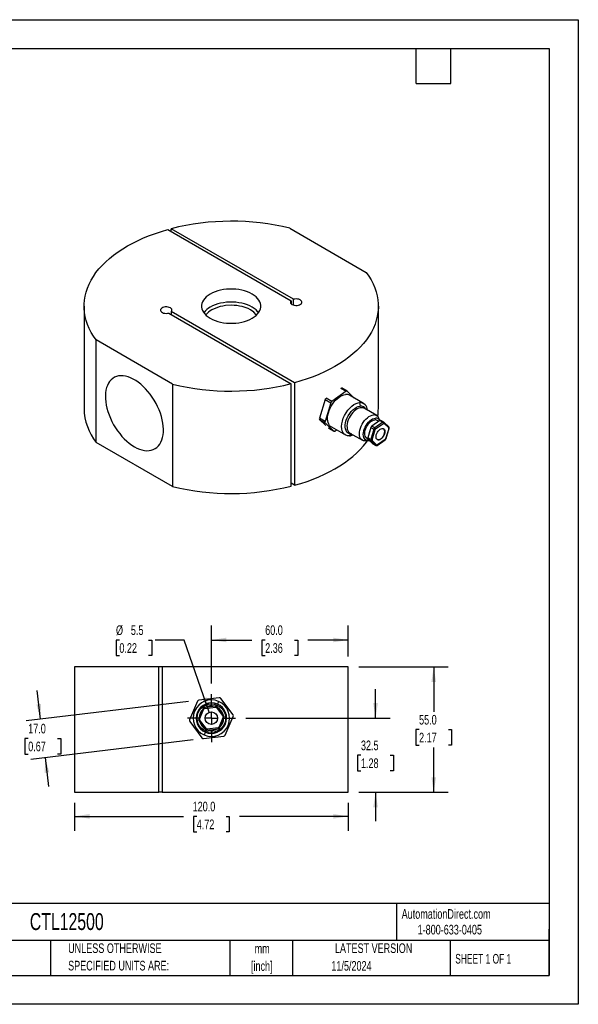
# Model space of a CAD drawing. Header units: millimetres. Extents: x 0 to 559, y 0 to 432.
# Tile 2 of 2: x 314 to 559, y 0 to 432. Entities that reach past the tile are written whole.
import ezdxf

# ---------------------------------------------------------------- set-up
doc = ezdxf.new("R2010")
doc.units = ezdxf.units.MM
doc.header["$LTSCALE"] = 2
doc.linetypes.add('CENTERX2', pattern=[20.32, 12.7, -2.54, 2.54, -2.54])
doc.layers.add('CENTER', color=40, linetype='CENTERX2')
doc.layers.add('DIMENSIONS', color=140, linetype='Continuous', lineweight=25)
doc.layers.add('TEXT', color=140, linetype='Continuous', lineweight=25)
doc.styles.add('SLDTEXTSTYLE0', font='TXT', dxfattribs={"width": 0.7})
doc.styles.add('SLDTEXTSTYLE1', font='TXT', dxfattribs={"width": 0.65})
doc.dimstyles.new('SLDDIMSTYLE2', dxfattribs={"dimtxt": 4.316016, "dimasz": 6.604, "dimexe": 0, "dimexo": 0.0625, "dimgap": 1.079004, "dimtad": 0, "dimtih": 1, "dimtoh": 1, "dimdec": 1, "dimrnd": 1e-09, "dimzin": 4, "dimdsep": 46, "dimtxsty": 'SLDTEXTSTYLE0', "dimsah": 1, "dimcen": 0.09, "dimadec": 0, "dimazin": 1, "dimtfac": 1, "dimtdec": 1, "dimtofl": 0, "dimtmove": 0, "dimatfit": 3, "dimfxl": 0, "dimfrac": 2, "dimtolj": 1, "dimtzin": 12, "dimarcsym": 0})
doc.dimstyles.new('SLDDIMSTYLE3', dxfattribs={"dimtxt": 4.316016, "dimasz": 6.604, "dimexe": 0, "dimexo": 0.0625, "dimgap": 1.079004, "dimtad": 0, "dimtih": 1, "dimtoh": 1, "dimdec": 1, "dimrnd": 1e-09, "dimzin": 4, "dimdsep": 46, "dimtxsty": 'SLDTEXTSTYLE0', "dimsah": 1, "dimcen": 0.09, "dimadec": 0, "dimazin": 1, "dimtfac": 1, "dimtdec": 1, "dimtmove": 0, "dimatfit": 0, "dimfxl": 0, "dimfrac": 2, "dimtolj": 1, "dimtzin": 12, "dimarcsym": 0})
doc.dimstyles.new('SLDDIMSTYLE4', dxfattribs={"dimtxt": 4.316016, "dimasz": 6.604, "dimexe": 0, "dimexo": 0.0625, "dimgap": 1.079004, "dimtad": 0, "dimtih": 1, "dimtoh": 1, "dimdec": 1, "dimrnd": 1e-09, "dimzin": 12, "dimdsep": 46, "dimtxsty": 'SLDTEXTSTYLE0', "dimsah": 1, "dimcen": 0.09, "dimadec": 0, "dimazin": 3, "dimtfac": 1, "dimtdec": 1, "dimtmove": 0, "dimatfit": 0, "dimfxl": 0, "dimfrac": 2, "dimtolj": 1, "dimtzin": 12, "dimarcsym": 0})
doc.dimstyles.new('SLDDIMSTYLE5', dxfattribs={"dimtxt": 4.316016, "dimasz": 6.604, "dimexe": 0, "dimexo": 0.0625, "dimgap": 1.079004, "dimtad": 0, "dimtih": 1, "dimtoh": 1, "dimdec": 1, "dimrnd": 1e-09, "dimzin": 12, "dimdsep": 46, "dimtxsty": 'SLDTEXTSTYLE0', "dimsah": 1, "dimcen": 0, "dimadec": 0, "dimazin": 3, "dimtfac": 1, "dimtdec": 1, "dimtofl": 0, "dimtmove": 0, "dimatfit": 3, "dimfxl": 0, "dimfrac": 2, "dimtolj": 1, "dimtzin": 12, "dimarcsym": 0})

# ---------------------------------------------------------------- blocks, each defined once
blk = doc.blocks.new('SW_NOTE_0_1')
at = {"layer": 'TEXT', "color": 0, "linetype": 'CENTERX2', "lineweight": 18, "char_height": 4.233, "attachment_point": 2, "style": 'SLDTEXTSTYLE0'}
for s, insert in [('mm', (5.69, 5.46)), ('[inch]', (5.52, -2.19))]:
    blk.add_mtext(s, dxfattribs=dict(at, insert=insert))
blk = doc.blocks.new('SW_NOTE_0_2')
at = {"layer": 'TEXT', "color": 0, "linetype": 'CENTERX2', "lineweight": 18, "char_height": 4.2333, "attachment_point": 1, "style": 'SLDTEXTSTYLE0'}
for s, insert in [('UNLESS OTHERWISE', (0, 5.46)), ('SPECIFIED UNITS ARE:', (0, -2.19))]:
    blk.add_mtext(s, dxfattribs=dict(at, insert=insert))
blk = doc.blocks.new('_D_6')
at = {"layer": 'DIMENSIONS'}
for p, q in [((338, 88.39), (338, 76.09)), ((458, 88.39), (458, 76.09)), ((338, 82.44), (385.73, 82.44)), ((391.58, 82.44), (390.13, 82.44)), ((390.13, 82.44), (390.13, 75.58)), ((404.41, 82.44), (405.86, 82.44)), ((405.86, 82.44), (405.86, 75.58)), ((458, 82.44), (410.26, 82.44)), ((390.13, 75.58), (391.58, 75.58)), ((405.86, 75.58), (404.41, 75.58))]:
    blk.add_line(p, q, dxfattribs=at)
for points in [[(338, 82.44), (344.6, 81.42), (344.6, 83.45)], [(458, 82.44), (451.39, 83.45), (451.39, 81.42)]]:
    blk.add_solid(points, dxfattribs=at)
at = {"layer": 'DIMENSIONS', "char_height": 4.233, "attachment_point": 1, "style": 'SLDTEXTSTYLE0'}
for s, insert in [('120.0', (389.79, 88.86)), ('4.72', (391.58, 81.03))]:
    blk.add_mtext(s, dxfattribs=dict(at, insert=insert))
blk = doc.blocks.new('_D_7')
at = {"layer": 'DIMENSIONS'}
for p, q in [((462.6, 147.99), (501.79, 147.99)), ((495.44, 147.99), (495.44, 128.32)), ((489.03, 120.49), (487.58, 120.49)), ((487.58, 120.49), (487.58, 113.63)), ((501.86, 120.49), (503.3, 120.49)), ((503.3, 120.49), (503.3, 113.63)), ((487.58, 113.63), (489.03, 113.63)), ((495.44, 92.99), (495.44, 112.67)), ((503.3, 113.63), (501.86, 113.63)), ((462.6, 92.99), (501.79, 92.99))]:
    blk.add_line(p, q, dxfattribs=at)
for points in [[(495.44, 147.99), (494.43, 141.39), (496.46, 141.39)], [(495.44, 92.99), (496.46, 99.6), (494.43, 99.6)]]:
    blk.add_solid(points, dxfattribs=at)
at = {"layer": 'DIMENSIONS', "char_height": 4.233, "attachment_point": 1, "style": 'SLDTEXTSTYLE0'}
for s, insert in [('55.0', (489.03, 126.92)), ('2.17', (489.03, 119.09))]:
    blk.add_mtext(s, dxfattribs=dict(at, insert=insert))
blk = doc.blocks.new('_D_8')
at = {"layer": 'DIMENSIONS'}
for p, q in [((469.96, 125.49), (469.96, 138.19)), ((413.14, 125.49), (476.31, 125.49)), ((463.55, 109.24), (462.1, 109.24)), ((462.1, 109.24), (462.1, 102.38)), ((476.37, 109.24), (477.82, 109.24)), ((477.82, 109.24), (477.82, 102.38)), ((462.1, 102.38), (463.55, 102.38)), ((477.82, 102.38), (476.37, 102.38)), ((462.6, 92.99), (476.31, 92.99)), ((469.96, 92.99), (469.96, 80.29))]:
    blk.add_line(p, q, dxfattribs=at)
for points in [[(469.96, 125.49), (470.97, 132.1), (468.94, 132.1)], [(469.96, 92.99), (468.94, 86.39), (470.97, 86.39)]]:
    blk.add_solid(points, dxfattribs=at)
at = {"layer": 'DIMENSIONS', "char_height": 4.233, "attachment_point": 1, "style": 'SLDTEXTSTYLE0'}
for s, insert in [('32.5', (463.55, 115.67)), ('1.28', (463.55, 107.84))]:
    blk.add_mtext(s, dxfattribs=dict(at, insert=insert))
blk = doc.blocks.new('_D_9')
at = {"layer": 'DIMENSIONS'}
for p, q in [((323.12, 125.05), (321.61, 137.66)), ((387.97, 132.85), (316.82, 124.29)), ((317.72, 116.61), (316.28, 116.61)), ((316.28, 116.61), (316.28, 109.75)), ((330.55, 116.61), (332, 116.61)), ((332, 116.61), (332, 109.75)), ((390, 115.97), (318.85, 107.41)), ((316.28, 109.75), (317.72, 109.75)), ((325.15, 108.17), (326.67, 95.56)), ((332, 109.75), (330.55, 109.75))]:
    blk.add_line(p, q, dxfattribs=at)
for points in [[(323.12, 125.05), (323.34, 131.73), (321.33, 131.49)], [(325.15, 108.17), (324.93, 101.49), (326.95, 101.74)]]:
    blk.add_solid(points, dxfattribs=at)
at = {"layer": 'DIMENSIONS', "char_height": 4.233, "attachment_point": 1, "style": 'SLDTEXTSTYLE0'}
for s, insert in [('17.0', (317.72, 123.03)), ('0.67', (317.72, 115.21))]:
    blk.add_mtext(s, dxfattribs=dict(at, insert=insert))
blk = doc.blocks.new('_D_10')
at = {"layer": 'DIMENSIONS'}
for p, q in [((398, 140.63), (398, 166.12)), ((458, 152.59), (458, 166.12)), ((398, 159.77), (415.73, 159.77)), ((421.58, 159.77), (420.13, 159.77)), ((420.13, 159.77), (420.13, 152.91)), ((434.41, 159.77), (435.86, 159.77)), ((435.86, 159.77), (435.86, 152.91)), ((458, 159.77), (440.26, 159.77)), ((420.13, 152.91), (421.58, 152.91)), ((435.86, 152.91), (434.41, 152.91))]:
    blk.add_line(p, q, dxfattribs=at)
for points in [[(398, 159.77), (404.6, 158.76), (404.6, 160.79)], [(458, 159.77), (451.39, 160.79), (451.39, 158.76)]]:
    blk.add_solid(points, dxfattribs=at)
at = {"layer": 'DIMENSIONS', "char_height": 4.233, "attachment_point": 1, "style": 'SLDTEXTSTYLE0'}
for s, insert in [('60.0', (421.58, 166.2)), ('2.36', (421.58, 158.37))]:
    blk.add_mtext(s, dxfattribs=dict(at, insert=insert))
blk = doc.blocks.new('_D_11')
at = {"layer": 'DIMENSIONS'}
for p, q in [((357.67, 159.77), (356.22, 159.77)), ((356.22, 159.77), (356.22, 152.91)), ((370.49, 159.77), (371.94, 159.77)), ((371.94, 159.77), (371.94, 152.91)), ((386.09, 159.77), (373.39, 159.77)), ((397.09, 128.09), (386.09, 159.77)), ((356.22, 152.91), (357.67, 152.91)), ((371.94, 152.91), (370.49, 152.91))]:
    blk.add_line(p, q, dxfattribs=at)
blk.add_solid([(397.09, 128.09), (395.89, 134.66), (393.97, 134)], dxfattribs=at)
at = {"layer": 'DIMENSIONS', "char_height": 4.233, "attachment_point": 1, "style": 'SLDTEXTSTYLE0'}
for s, insert in [('%%c', (356.2, 166.2)), ('5.5', (362.72, 166.2)), ('0.22', (357.67, 158.37))]:
    blk.add_mtext(s, dxfattribs=dict(at, insert=insert))
blk = doc.blocks.new('SW_CENTERMARKSYMBOL_1')
at = {"layer": 'CENTER', "color": 0}
for p, q in [((0, 5.08), (0, 10.54)), ((-5.08, 0), (-10.54, 0)), ((0, 0), (-2.54, 0)), ((0, 0), (0, 2.54)), ((0, 0), (0, -2.54)), ((0, 0), (2.54, 0)), ((5.08, 0), (10.54, 0)), ((0, -5.08), (0, -10.54))]:
    blk.add_line(p, q, dxfattribs=at)

msp = doc.modelspace()

# ---------------------------------------------------------------- linework, layer by layer
at = {"color": 7, "linetype": 'Continuous'}
for p, q in [((0, 431.81), (558.8, 431.81)), ((558.8, 431.81), (558.8, 0.01)), ((558.8, 0.01), (0, 0.01))]:
    msp.add_line(p, q, dxfattribs=at)
for p, q in [((378.88, 339.77), (432.93, 308.57)), ((433.99, 309.18), (380.33, 340.16)), ((380.33, 338.93), (380.33, 340.16)), ((432.37, 340.32), (465.84, 321)), ((432.93, 308.57), (432.93, 307.24)), ((433.99, 306.62), (433.99, 309.18)), ((342.18, 306.17), (342.18, 261.26)), ((379.38, 303.15), (433.03, 272.18)), ((434.48, 272.57), (380.44, 303.77)), ((380.44, 303.77), (380.44, 302.54)), ((471.18, 261.26), (471.18, 306.17)), ((380.99, 272.01), (347.52, 291.34)), ((347.52, 246.43), (347.52, 291.34)), ((433.03, 227.27), (433.03, 272.18)), ((434.48, 272.57), (434.48, 227.66)), ((380.99, 272.01), (380.99, 227.1)), ((457.01, 268.87), (450.73, 264.37)), ((454.65, 270.23), (457.01, 268.87)), ((457.45, 268.94), (455.06, 270.32)), ((460.64, 265.89), (457.5, 268.91)), ((447.83, 265.18), (445.34, 257.03)), ((450.3, 263.75), (447.82, 255.6)), ((447.83, 265.18), (450.3, 263.75)), ((450.73, 264.37), (448.27, 265.79)), ((464.71, 263.54), (458.59, 267.07)), ((462.93, 263.9), (463.21, 262.33)), ((470.44, 258.21), (464.96, 261.37)), ((447.82, 255.6), (445.34, 257.03)), ((445.41, 256.46), (447.88, 255.03)), ((445.41, 256.46), (448.1, 253.86)), ((447.88, 255.03), (451.68, 251.37)), ((471.8, 256), (468.35, 253.53)), ((473.11, 255.24), (469.66, 252.78)), ((469.98, 252.31), (473.42, 254.78)), ((471.34, 255.67), (470.63, 256.08)), ((471.84, 256.03), (471.44, 257)), ((471.8, 256), (473.11, 255.24)), ((473.54, 255.32), (472.24, 256.08)), ((475.73, 253.24), (473.64, 255.25)), ((473.65, 254.79), (475.73, 252.79)), ((451.68, 251.37), (449.28, 252.75)), ((449.34, 252.71), (451.73, 251.34)), ((450.59, 253.21), (456.71, 249.68)), ((452.16, 251.41), (452.85, 251.91)), ((458.71, 250.54), (464.19, 247.38)), ((458.71, 250.54), (458.75, 250.52)), ((467.93, 252.92), (466.56, 248.45)), ((469.24, 252.16), (467.87, 247.69)), ((467.93, 252.92), (469.24, 252.16)), ((469.66, 252.78), (468.35, 253.53)), ((468.42, 247.55), (469.78, 252.02)), ((475.76, 252.52), (474.4, 248.05)), ((474.5, 248.1), (475.86, 252.57)), ((380.99, 227.1), (347.52, 246.43)), ((459.46, 250.11), (458.49, 249.31)), ((465.74, 247.11), (467.02, 247.29)), ((466.13, 248.28), (466.54, 248.05)), ((467.87, 247.69), (466.56, 248.45)), ((466.63, 247.88), (467.94, 247.12)), ((466.63, 247.88), (468.71, 245.87)), ((467.94, 247.12), (470.02, 245.12)), ((470.53, 245.28), (468.44, 247.28)), ((470.7, 245.14), (474.15, 247.6)), ((474.2, 247.77), (470.75, 245.3)), ((474.41, 247.89), (474.49, 248.1)), ((470.02, 245.12), (468.71, 245.87)), ((468.76, 245.83), (470.07, 245.08)), ((434.48, 227.66), (433.03, 228.5)), ((338, 147.99), (338, 92.99)), ((375, 147.99), (338, 147.99)), ((375, 92.99), (375, 147.99)), ((376.5, 147.99), (375, 147.99)), ((458, 147.99), (376.5, 147.99)), ((376.5, 147.99), (376.5, 92.99)), ((458, 92.99), (458, 147.99)), ((401.42, 134.47), (392.54, 133.4)), ((407.48, 127.01), (402.11, 134.17)), ((391.94, 132.95), (388.42, 124.72)), ((394.36, 129.71), (392.43, 125.2)), ((392.8, 125.04), (394.73, 129.56)), ((394.73, 129.56), (394.36, 129.71)), ((399.83, 130.75), (394.96, 130.16)), ((394.96, 130.16), (395.01, 129.77)), ((395.01, 129.77), (399.88, 130.35)), ((399.88, 130.35), (399.83, 130.75)), ((400.52, 130.45), (400.2, 130.21)), ((400.2, 130.21), (403.15, 126.29)), ((403.47, 126.53), (400.52, 130.45)), ((401.14, 132.85), (400.62, 131.64)), ((400.76, 132.99), (401.49, 132.66)), ((403.19, 125.94), (401.26, 121.43)), ((401.63, 121.27), (403.56, 125.78)), ((403.15, 126.29), (403.47, 126.53)), ((403.56, 125.78), (403.19, 125.94)), ((404.05, 118.04), (407.57, 126.27)), ((388.51, 123.97), (393.88, 116.81)), ((392.43, 125.2), (392.8, 125.04)), ((392.84, 124.7), (392.52, 124.46)), ((392.52, 124.46), (395.47, 120.53)), ((395.79, 120.77), (392.84, 124.7)), ((400.98, 121.22), (396.11, 120.63)), ((401.03, 120.82), (400.98, 121.22)), ((401.26, 121.43), (401.63, 121.27)), ((394.57, 116.52), (403.45, 117.59)), ((395.37, 119.34), (394.85, 118.14)), ((395.47, 120.53), (395.79, 120.77)), ((396.11, 120.63), (396.16, 120.24)), ((396.16, 120.24), (401.03, 120.82)), ((338, 92.99), (375, 92.99)), ((376.5, 92.99), (375, 92.99)), ((376.5, 92.99), (458, 92.99))]:
    msp.add_line(p, q)
at = {"flags": 128}
for points in [[(347.52, 291.34), (346.35, 292.99), (345.33, 294.68), (344.45, 296.39), (343.7, 298.12), (343.11, 299.88), (342.66, 301.64), (342.36, 303.42), (342.2, 305.2), (342.2, 306.99), (342.34, 308.77), (342.63, 310.55), (343.07, 312.32), (343.65, 314.07), (344.38, 315.81), (345.25, 317.52), (346.27, 319.21), (347.42, 320.87), (348.71, 322.49), (350.13, 324.07), (351.68, 325.62), (353.36, 327.12), (355.16, 328.57), (357.08, 329.97), (359.12, 331.32), (361.26, 332.6), (363.51, 333.83), (365.85, 334.99), (368.3, 336.09), (370.82, 337.12), (373.44, 338.08), (376.13, 338.96), (378.88, 339.77)], [(465.84, 321), (467.01, 319.34), (468.03, 317.66), (468.92, 315.95), (469.66, 314.21), (470.25, 312.46), (470.7, 310.69), (471, 308.92), (471.16, 307.13), (471.17, 305.35), (471.02, 303.56), (470.73, 301.79), (470.29, 300.02), (469.71, 298.26), (468.98, 296.53), (468.11, 294.82), (467.1, 293.13), (465.94, 291.47), (464.65, 289.85), (463.23, 288.26), (461.68, 286.72), (460, 285.22), (458.2, 283.77), (456.28, 282.36), (454.25, 281.02), (452.1, 279.73), (449.85, 278.5), (447.51, 277.34), (445.07, 276.24), (442.54, 275.22), (439.93, 274.26), (437.24, 273.38), (434.48, 272.57)], [(397.49, 311.47), (396.58, 310.89), (395.78, 310.26), (395.1, 309.58), (394.54, 308.86), (394.12, 308.11), (393.84, 307.34), (393.7, 306.56), (393.7, 305.78), (393.84, 304.99), (394.12, 304.23), (394.54, 303.48), (395.1, 302.76), (395.78, 302.08), (396.58, 301.45), (397.49, 300.86), (398.5, 300.34), (399.6, 299.87), (400.78, 299.48), (402.02, 299.16), (403.32, 298.92), (404.65, 298.76), (406, 298.67), (407.36, 298.67), (408.71, 298.76), (410.05, 298.92), (411.34, 299.16), (412.58, 299.48), (413.76, 299.87), (414.86, 300.34), (415.87, 300.86), (416.78, 301.45), (417.58, 302.08), (418.26, 302.76), (418.82, 303.48), (419.24, 304.23), (419.52, 304.99), (419.66, 305.78), (419.66, 306.56), (419.52, 307.34), (419.24, 308.11), (418.82, 308.86), (418.26, 309.58), (417.58, 310.26), (416.78, 310.89), (415.87, 311.47), (414.86, 312), (413.76, 312.46), (412.58, 312.85), (411.34, 313.17), (410.05, 313.42), (408.71, 313.58), (407.36, 313.66), (406, 313.66), (404.65, 313.58), (403.32, 313.42), (402.02, 313.17), (400.78, 312.85), (399.6, 312.46), (398.5, 312), (397.49, 311.47)], [(418.7, 303.31), (418.26, 303.86), (417.58, 304.54), (416.78, 305.18), (415.87, 305.76), (414.86, 306.28), (413.76, 306.75), (412.58, 307.14), (411.34, 307.46), (410.05, 307.7), (408.71, 307.86), (407.36, 307.95), (406, 307.95), (404.65, 307.86), (403.32, 307.7), (402.02, 307.46), (400.78, 307.14), (399.6, 306.75), (398.5, 306.28), (397.49, 305.76)], [(432.93, 308.57), (432.71, 308.24), (432.64, 307.88), (432.73, 307.53), (432.96, 307.2), (433.32, 306.92), (433.79, 306.69), (434.34, 306.54), (434.95, 306.46), (435.56, 306.48), (436.15, 306.58), (436.68, 306.76), (437.11, 307.02), (437.43, 307.32), (437.61, 307.66), (437.63, 308.02), (437.51, 308.36), (437.24, 308.68), (436.85, 308.96), (436.35, 309.17), (435.78, 309.3), (435.17, 309.35), (434.56, 309.31), (433.99, 309.18)], [(380.44, 303.77), (380.65, 304.1), (380.72, 304.45), (380.64, 304.8), (380.41, 305.13), (380.04, 305.42), (379.57, 305.65), (379.02, 305.8), (378.41, 305.87), (377.8, 305.86), (377.21, 305.75), (376.68, 305.57), (376.25, 305.32), (375.93, 305.02), (375.76, 304.68), (375.73, 304.32), (375.85, 303.97), (376.12, 303.65), (376.51, 303.38), (377.01, 303.17), (377.58, 303.04), (378.19, 302.99), (378.8, 303.03), (379.38, 303.15)], [(417.75, 302.3), (417.69, 302.39), (416.57, 303.56), (415.17, 304.53), (414.07, 305.09), (412.83, 305.59), (411.45, 305.99), (410.31, 306.24), (409.14, 306.42), (407.92, 306.53), (406.68, 306.56), (404.22, 306.42), (403.05, 306.24), (401.91, 305.99), (399.88, 305.34), (398.2, 304.53)], [(364.25, 244.52), (365.38, 243.93), (366.5, 243.46), (367.59, 243.11), (368.67, 242.89), (369.7, 242.79), (370.7, 242.83), (371.64, 242.99), (372.53, 243.28), (373.35, 243.69), (374.1, 244.23), (374.78, 244.88), (375.37, 245.64), (375.87, 246.52), (376.29, 247.49), (376.61, 248.55), (376.83, 249.69), (376.95, 250.91), (376.98, 252.2), (376.9, 253.54), (376.73, 254.93), (376.46, 256.34), (376.09, 257.79), (375.63, 259.24), (375.08, 260.69), (374.45, 262.13), (373.74, 263.55), (372.95, 264.93), (372.1, 266.27), (371.18, 267.56), (370.21, 268.78), (369.19, 269.92), (368.13, 270.98), (367.05, 271.95), (365.94, 272.82), (364.82, 273.58), (363.69, 274.23), (362.57, 274.76), (361.46, 275.17), (360.37, 275.46), (359.32, 275.62), (358.3, 275.65), (357.33, 275.55), (356.41, 275.33), (355.56, 274.97), (354.77, 274.5), (354.06, 273.9), (353.42, 273.19), (352.88, 272.38), (352.42, 271.45), (352.05, 270.44), (351.78, 269.33), (351.6, 268.15), (351.53, 266.89), (351.55, 265.58), (351.68, 264.21), (351.9, 262.81), (352.22, 261.38), (352.63, 259.93), (353.14, 258.48), (353.73, 257.03), (354.4, 255.6), (355.16, 254.2), (355.98, 252.83), (356.86, 251.52), (357.81, 250.27), (358.8, 249.08), (359.84, 247.98), (360.91, 246.97), (362.01, 246.05), (363.13, 245.23), (364.25, 244.52)], [(450.59, 253.21), (450.26, 253.44), (449.81, 253.88), (449.45, 254.44), (449.18, 255.1), (449.01, 255.85), (448.93, 256.68), (448.96, 257.56), (449.09, 258.5), (449.31, 259.46), (449.63, 260.44), (450.04, 261.41), (450.53, 262.35), (451.09, 263.26), (451.72, 264.11), (452.39, 264.9), (453.11, 265.59), (453.85, 266.19), (454.6, 266.68), (455.36, 267.06), (456.1, 267.31), (456.81, 267.43)], [(458.49, 249.31), (457.65, 249.35), (456.89, 249.58), (456.24, 250.02), (455.73, 250.64), (455.35, 251.43), (455.12, 252.37), (455.05, 253.43), (455.15, 254.58), (455.4, 255.79), (455.8, 257.02), (456.34, 258.23), (457.01, 259.41), (457.78, 260.5), (458.63, 261.48), (459.54, 262.32), (460.49, 263.01), (461.44, 263.51), (462.37, 263.81), (462.93, 263.9)], [(459.39, 250.15), (458.57, 250.22), (457.94, 250.51), (457.41, 250.96), (457, 251.59), (456.75, 252.37), (456.66, 253.17), (456.67, 254.04), (456.81, 255.09), (457.11, 256.18), (457.51, 257.17), (458.01, 258.14), (458.62, 259.09), (459.3, 259.97), (460.06, 260.73), (460.87, 261.36), (461.63, 261.83), (462.39, 262.15), (463.21, 262.33)], [(464.96, 261.37), (464.45, 261.58), (463.88, 261.66), (463.26, 261.61), (462.6, 261.42), (461.93, 261.11), (461.25, 260.68), (460.59, 260.13), (459.96, 259.49), (459.37, 258.77), (458.84, 257.98), (458.38, 257.14), (458, 256.27), (457.71, 255.4), (457.52, 254.54), (457.42, 253.71), (457.44, 252.94), (457.55, 252.23), (457.77, 251.62), (458.08, 251.1), (458.48, 250.7), (458.71, 250.54)], [(465, 261.34), (464.97, 261.37), (464.96, 261.37)], [(465.74, 247.11), (465.27, 247.09), (464.7, 247.17), (464.19, 247.38), (463.75, 247.72), (463.39, 248.18), (463.13, 248.75), (462.96, 249.41), (462.9, 250.15), (462.94, 250.96), (463.08, 251.8), (463.32, 252.67), (463.66, 253.54), (464.08, 254.4), (464.58, 255.21), (465.14, 255.97), (465.75, 256.66), (466.4, 257.26), (467.07, 257.75), (467.75, 258.12), (468.41, 258.37), (469.05, 258.49), (469.05, 258.49)], [(467.2, 247.32), (466.88, 247.27), (466.32, 247.29), (465.82, 247.44), (465.39, 247.73), (465.05, 248.13), (464.79, 248.64), (464.63, 249.25), (464.57, 249.94), (464.62, 250.69), (464.76, 251.48), (465.01, 252.29), (465.35, 253.1), (465.77, 253.88), (466.26, 254.62), (466.81, 255.29), (467.41, 255.87), (468.03, 256.36), (468.65, 256.73), (469.28, 256.97), (469.87, 257.09), (469.87, 257.09)], [(466.13, 248.28), (465.98, 248.38), (465.64, 248.72), (465.4, 249.17), (465.25, 249.72), (465.19, 250.34), (465.25, 251.03), (465.4, 251.75), (465.64, 252.49), (465.98, 253.21), (466.39, 253.91), (466.87, 254.55), (467.39, 255.11), (467.95, 255.57), (468.52, 255.93), (469.08, 256.17), (469.63, 256.28)], [(473.55, 254.83), (473.49, 254.81), (473.42, 254.78)], [(473.64, 255.24), (473.61, 255.27), (473.54, 255.31)], [(473.65, 254.79), (473.61, 254.82), (473.55, 254.83)], [(467.17, 250.44), (467.24, 250.69), (467.44, 251.31)], [(472.85, 252.54), (473.24, 252.51), (473.57, 252.34), (473.82, 252.05), (473.98, 251.65), (474.03, 251.17), (473.98, 250.62), (473.83, 250.04), (473.58, 249.46), (473.25, 248.91), (472.86, 248.43), (472.43, 248.03), (471.98, 247.73), (471.54, 247.57), (471.12, 247.53), (470.76, 247.63), (470.47, 247.86), (470.26, 248.21), (470.16, 248.65), (470.16, 249.17), (470.26, 249.74), (470.46, 250.32), (470.75, 250.89), (471.11, 251.41), (471.52, 251.86), (471.97, 252.21), (472.42, 252.44), (472.85, 252.54)], [(470.68, 247.68), (470.69, 247.67), (471.05, 247.57), (471.47, 247.61), (471.91, 247.77), (472.36, 248.07), (472.79, 248.47), (473.18, 248.95), (473.51, 249.5), (473.76, 250.08), (473.91, 250.66), (473.96, 251.21), (473.91, 251.69), (473.75, 252.09), (473.5, 252.38), (473.43, 252.44)], [(475.86, 252.57), (475.86, 252.56), (475.84, 252.54), (475.81, 252.53), (475.76, 252.52)], [(434.48, 227.66), (437.24, 228.47), (439.93, 229.35), (442.54, 230.31), (445.07, 231.34), (447.51, 232.43), (449.85, 233.6), (452.1, 234.82), (454.25, 236.11), (456.28, 237.46), (458.2, 238.86), (460, 240.31), (461.68, 241.81), (463.23, 243.35), (464.65, 244.94), (465.94, 246.56), (466.41, 247.21)], [(474.4, 248.05), (474.44, 248.06), (474.48, 248.07), (474.49, 248.09), (474.5, 248.1)], [(468.71, 245.87), (468.75, 245.84), (468.76, 245.83)], [(470.07, 245.08), (470.06, 245.08), (470.02, 245.12)], [(470.53, 245.28), (470.57, 245.25), (470.63, 245.25)], [(470.63, 245.25), (470.69, 245.26), (470.75, 245.3)], [(400.06, 130.33), (399.97, 130.35), (399.88, 130.35)], [(400.2, 130.21), (400.14, 130.28), (400.06, 130.33)], [(395.79, 120.77), (395.85, 120.7), (395.93, 120.66)], [(395.93, 120.66), (396.02, 120.63), (396.11, 120.63)]]:
    msp.add_lwpolyline(points, dxfattribs=at)
for radius in [6.25, 2.75]:
    msp.add_circle((398, 125.49), radius)
for centre, radius, start, end in [((406.69, 235.44), 107.98, 76.2414, 104.1269), ((401.72, 298.01), 8.83, 118.6591, 143.1175), ((401.61, 297.97), 7.4, 117.4894, 144.1515), ((406.67, 376.9), 107.98, 256.2414, 284.1269), ((457.28, 268.6), 0.379, 54.6078, 134.9639), ((449.03, 264.81), 1.26, 137.7091, 162.8131), ((451.46, 263.41), 1.21, 127.3062, 163.2485), ((457.13, 264.45), 3, 60.8767, 96.1033), ((463.08, 260.66), 3.23, 358.6143, 92.616), ((366.83, 261.75), 24.65, 181.1465, 218.436), ((463.47, 259.91), 2.43, 25.8238, 95.9955), ((449.52, 261.26), 21.66, 350.8992, 359.9843), ((445.87, 256.8), 0.575, 156.3307, 216.3147), ((448.34, 255.37), 0.575, 156.3307, 216.3147), ((469.28, 256.19), 2.31, 20.4354, 95.684), ((469.81, 254.64), 1.65, 60.5352, 96.4448), ((470.09, 255.15), 1.95, 26.5403, 96.3902), ((472.08, 255.68), 0.428, 68.7293, 131.4693), ((473.38, 254.95), 0.403, 66.5076, 133.6532), ((472.74, 254.66), 0.691, 9.9268, 58.2243), ((473.37, 255.02), 0.355, 321.2425, 40.1659), ((451.9, 251.68), 0.379, 234.6078, 314.9639), ((469.08, 252.57), 1.21, 127.3062, 163.2485), ((470.39, 251.82), 1.21, 127.3062, 163.2485), ((469.77, 253.11), 1.08, 240.3834, 270.3997), ((469.3, 252.19), 0.691, 9.9268, 58.2243), ((470.32, 251.86), 0.561, 127.2333, 163.3214), ((475.36, 252.83), 0.555, 332.5329, 53.3605), ((475.47, 253.01), 0.345, 319.7736, 41.5885), ((475.52, 252.63), 0.267, 336.2204, 36.425), ((458.19, 253.45), 4.15, 274.1102, 296.9983), ((467.09, 248.22), 0.575, 156.3307, 216.3147), ((468.4, 247.46), 0.575, 156.3307, 216.3147), ((468.41, 248.63), 1.08, 240.3834, 270.3997), ((468.1, 247.49), 0.404, 246.3662, 329.1943), ((468.66, 247.44), 0.267, 156.2204, 216.425), ((473.72, 248.26), 0.78, 303.3579, 332.1508), ((474.04, 247.73), 0.166, 312.2695, 13.4462), ((473.86, 248.21), 0.561, 307.2333, 343.3214), ((470.18, 245.49), 0.404, 246.3662, 329.1943), ((470.35, 245.54), 0.533, 238.304, 311.2887), ((470.59, 245.26), 0.167, 312.6916, 13.3986), ((406.67, 331.98), 107.97, 256.2406, 284.1278), ((401.51, 133.72), 0.75, 36.8574, 96.8574), ((398, 125.49), 8, 66.8633, 246.8514), ((398, 125.49), 6.69, 66.8946, 246.8201), ((392.63, 132.65), 0.75, 96.8574, 156.8574), ((395.05, 129.42), 0.75, 96.8574, 156.8574), ((395.05, 129.42), 0.349, 96.743, 156.9717), ((397.99, 125.49), 8, 246.8633, 66.8514), ((397.99, 125.49), 6.69, 246.8921, 66.8226), ((398, 125.49), 5.38, 75.0876, 118.6271), ((399.92, 130), 0.75, 36.8574, 96.8574), ((398, 125.49), 5.38, 15.0876, 58.6271), ((398, 125.49), 5.38, 135.0876, 178.6271), ((398, 125.49), 5.38, 315.0876, 358.6271), ((402.87, 126.08), 0.349, 336.743, 36.9717), ((402.87, 126.08), 0.75, 336.8574, 36.8574), ((406.88, 126.56), 0.75, 336.8574, 36.8574), ((389.11, 124.42), 0.75, 156.8574, 216.8574), ((393.12, 124.91), 0.75, 156.8574, 216.8574), ((393.12, 124.91), 0.349, 156.743, 216.9717), ((398, 125.49), 5.38, 195.0876, 238.6271), ((400.94, 121.56), 0.349, 276.743, 336.9717), ((400.94, 121.57), 0.75, 276.8574, 336.8574), ((394.48, 117.26), 0.75, 216.8574, 276.8574), ((396.07, 120.98), 0.75, 216.8574, 276.8574), ((398, 125.49), 5.38, 255.0876, 298.6271), ((403.36, 118.33), 0.75, 276.8574, 336.8574)]:
    msp.add_arc(centre, radius, start, end)
at = {"layer": 'TEXT'}
for p, q in [((12.7, 419.1), (546.1, 419.1)), ((487.68, 403.86), (487.68, 419.1)), ((502.92, 403.86), (502.92, 419.1)), ((546.1, 419.1), (546.1, 12.7)), ((487.68, 403.86), (502.92, 403.86)), ((546.1, 44.25), (12.7, 44.25)), ((479.15, 44.25), (479.15, 27.94)), ((546.1, 12.7), (546.1, 33.02)), ((546.1, 27.94), (12.7, 27.94)), ((327.56, 27.94), (327.56, 12.7)), ((406.05, 27.94), (406.05, 12.7)), ((433.62, 27.94), (433.62, 12.7)), ((502.7, 27.94), (502.7, 12.7)), ((12.7, 12.7), (546.1, 12.7))]:
    msp.add_line(p, q, dxfattribs=at)

# ---------------------------------------------------------------- block references
at = {"layer": 'CENTER'}
msp.add_blockref('SW_CENTERMARKSYMBOL_1', (398, 125.49), dxfattribs=at)
at = {"layer": 'TEXT', "linetype": 'CENTERX2', "lineweight": 18}
for name, p in [('SW_NOTE_0_2', (335.22, 21.27)), ('SW_NOTE_0_1', (414.57, 21.1))]:
    msp.add_blockref(name, p, dxfattribs=at)

# ---------------------------------------------------------------- texts
for s, insert, char_height, attachment_point, style in [('CTL12500', (318.42, 39.99), 7.408, 1, 'SLDTEXTSTYLE0'), ('AutomationDirect.com', (481.39, 41.75), 4.2333, 1, 'SLDTEXTSTYLE0'), ('1-800-633-0405', (488.38, 34.87), 4.2333, 1, 'SLDTEXTSTYLE0'), ('LATEST VERSION', (469.1, 26.73), 4.2333, 2, 'SLDTEXTSTYLE0'), ('SHEET 1 OF 1', (504.88, 22.1), 4.2333, 1, 'SLDTEXTSTYLE1'), ('11/5/2024', (459.4, 18.97), 4.233, 2, 'SLDTEXTSTYLE0')]:
    msp.add_mtext(s, dxfattribs=dict(at, insert=insert, char_height=char_height, attachment_point=attachment_point, style=style))

# ---------------------------------------------------------------- dimensions: what is measured, and where the dimension line sits
at = {"layer": 'DIMENSIONS'}
dim = msp.add_diameter_dim_2p(p1=(398.9, 122.89), p2=(397.09, 128.09), dimstyle='SLDDIMSTYLE5', dxfattribs=at)
dim.commit()
dim.dimension.update_dxf_attribs({"geometry": '_D_11', "text_midpoint": (364.08, 159.77), "dimtype": 163})
for base, p1, p2, picture, middle in [((458, 159.77), (398, 136.03), (458, 147.99), '_D_10', (428, 159.77)), ((458, 82.44), (338, 92.99), (458, 92.99), '_D_6', (398, 82.44))]:
    dim = msp.add_linear_dim(base=base, p1=p1, p2=p2, dimstyle='SLDDIMSTYLE2', dxfattribs=at)
    dim.commit()
    dim.dimension.update_dxf_attribs({"geometry": picture, "text_midpoint": middle, "dimtype": 160})
for base, p1, p2, angle, dimstyle, picture, middle in [((495.44, 147.99), (458, 92.99), (458, 147.99), 90, 'SLDDIMSTYLE2', '_D_7', (495.44, 120.49)), ((469.96, 92.99), (408.54, 125.49), (458, 92.99), 90, 'SLDDIMSTYLE4', '_D_8', (469.96, 109.24)), ((325.15, 108.17), (392.54, 133.4), (394.57, 116.52), 276.8574, 'SLDDIMSTYLE3', '_D_9', (324.14, 116.61))]:
    dim = msp.add_linear_dim(base=base, p1=p1, p2=p2, angle=angle, dimstyle=dimstyle, dxfattribs=at)
    dim.commit()
    dim.dimension.update_dxf_attribs({"geometry": picture, "text_midpoint": middle, "dimtype": 160})

doc.saveas('drawing.dxf')
